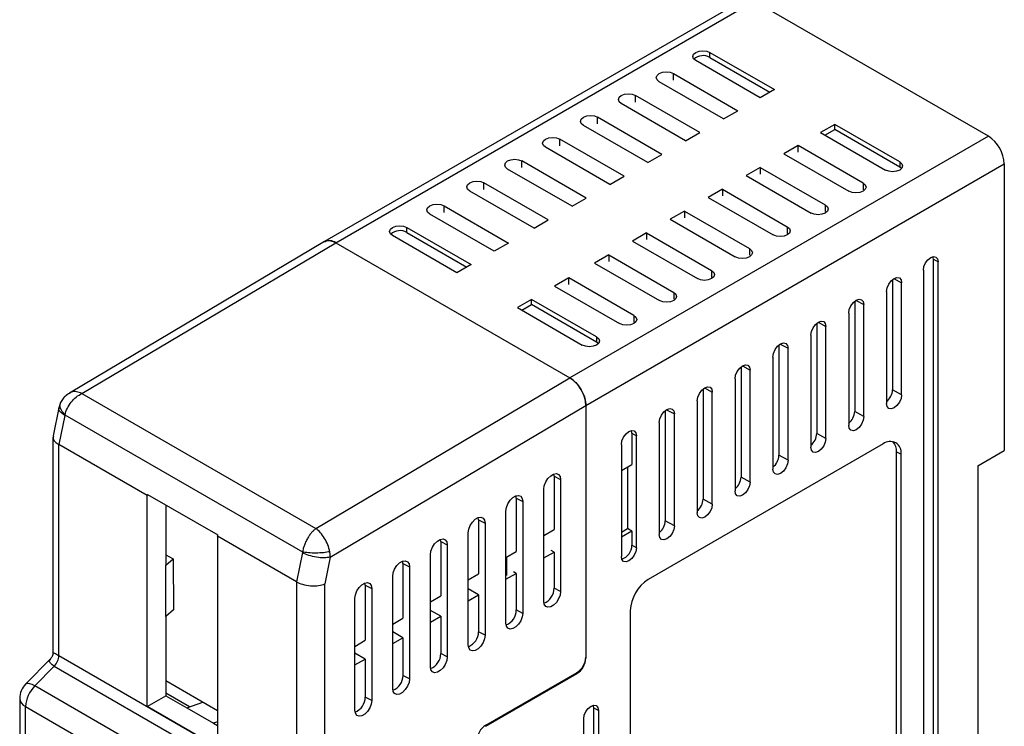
# Model space of a CAD drawing. Header units: millimetres. Extents: x 844 to 1341, y 0 to 352.
# Tile 13 of 14: x 1216 to 1295, y 178 to 234. Entities that reach past the tile are written whole.
import ezdxf

# ---------------------------------------------------------------- set-up
doc = ezdxf.new("R2010")
doc.units = ezdxf.units.MM
doc.header["$LTSCALE"] = 2

msp = doc.modelspace()

# ---------------------------------------------------------------- linework, layer by layer
at = {"color": 7, "linetype": 'Continuous', "lineweight": 25}
for p, q in [((1274.08, 235.605), (1240.704, 216.337)), ((1241.604, 216.248), (1274.98, 235.515)), ((1293.647, 224.739), (1274.98, 235.515)), ((1271.444, 231.433), (1276.578, 228.47)), ((1271.444, 231.025), (1271.444, 231.433)), ((1271.444, 231.025), (1276.224, 228.266)), ((1275.447, 227.817), (1270.313, 230.78)), ((1268.524, 229.748), (1273.658, 226.784)), ((1272.526, 226.131), (1267.392, 229.094)), ((1270.636, 225.04), (1265.502, 228.003)), ((1276.578, 228.47), (1275.447, 227.817)), ((1269.505, 224.387), (1264.371, 227.35)), ((1267.615, 223.296), (1262.481, 226.259)), ((1272.526, 226.131), (1273.658, 226.784)), ((1266.484, 222.642), (1261.35, 225.606)), ((1281.394, 225.689), (1280.263, 225.036)), ((1286.576, 222.698), (1281.394, 225.689)), ((1281.394, 225.281), (1281.394, 225.689)), ((1293.647, 224.739), (1260.272, 205.472)), ((1269.505, 224.387), (1270.636, 225.04)), ((1280.263, 225.036), (1285.445, 222.045)), ((1280.617, 224.832), (1281.394, 225.281)), ((1286.576, 222.29), (1281.394, 225.281)), ((1263.462, 220.898), (1258.328, 223.862)), ((1264.594, 221.551), (1259.46, 224.515)), ((1278.474, 224.003), (1277.343, 223.35)), ((1283.656, 221.012), (1278.474, 224.003)), ((1278.474, 223.47), (1278.474, 224.003)), ((1266.484, 222.642), (1267.615, 223.296)), ((1277.343, 223.35), (1282.525, 220.359)), ((1261.572, 219.807), (1256.438, 222.771)), ((1261.545, 203.267), (1294.92, 222.534)), ((1275.453, 222.259), (1274.321, 221.606)), ((1275.453, 222.259), (1280.635, 219.268)), ((1275.453, 222.259), (1275.453, 221.726)), ((1286.576, 222.698), (1286.576, 222.29)), ((1286.728, 222.167), (1286.576, 222.29)), ((1294.92, 222.534), (1294.92, 199.671)), ((1260.441, 219.154), (1255.307, 222.118)), ((1263.462, 220.898), (1264.594, 221.551)), ((1274.321, 221.606), (1279.503, 218.615)), ((1258.551, 218.063), (1253.417, 221.027)), ((1257.42, 217.41), (1252.286, 220.374)), ((1272.431, 220.515), (1271.3, 219.862)), ((1272.431, 220.515), (1277.613, 217.524)), ((1272.431, 220.515), (1272.431, 219.982)), ((1250.231, 219.187), (1255.365, 216.224)), ((1260.441, 219.154), (1261.572, 219.807)), ((1271.3, 219.862), (1276.482, 216.871)), ((1254.233, 215.57), (1249.1, 218.534)), ((1269.41, 218.771), (1268.279, 218.118)), ((1269.41, 218.771), (1274.592, 215.779)), ((1269.41, 218.771), (1269.41, 218.238)), ((1257.42, 217.41), (1258.551, 218.063)), ((1268.279, 218.118), (1273.461, 215.126)), ((1251.264, 213.856), (1246.13, 216.82)), ((1247.261, 217.473), (1252.395, 214.509)), ((1247.261, 217.065), (1247.261, 217.473)), ((1247.261, 217.065), (1252.041, 214.305)), ((1266.389, 217.027), (1265.257, 216.374)), ((1266.389, 217.027), (1271.571, 214.035)), ((1266.389, 217.027), (1266.389, 216.493)), ((1240.698, 216.334), (1220.347, 204.257)), ((1221.347, 204.228), (1241.604, 216.248)), ((1241.604, 216.248), (1260.272, 205.472)), ((1255.365, 216.224), (1254.233, 215.57)), ((1265.257, 216.374), (1270.439, 213.382)), ((1263.367, 215.283), (1262.236, 214.629)), ((1263.367, 215.283), (1268.549, 212.291)), ((1263.367, 215.283), (1263.367, 214.749)), ((1252.395, 214.509), (1251.264, 213.856)), ((1262.236, 214.629), (1267.418, 211.638)), ((1289.263, 214.925), (1289.225, 215.138)), ((1289.263, 214.925), (1289.635, 214.731)), ((1289.263, 149.797), (1289.263, 214.925)), ((1289.635, 149.604), (1289.635, 214.731)), ((1288.467, 214.057), (1288.467, 148.929)), ((1260.181, 213.443), (1259.05, 212.79)), ((1265.363, 210.452), (1260.181, 213.443)), ((1260.181, 212.91), (1260.181, 213.443)), ((1286.008, 213.319), (1286.008, 204.521)), ((1286.733, 204.123), (1286.733, 213.056)), ((1259.05, 212.79), (1264.232, 209.799)), ((1285.528, 212.36), (1285.528, 203.427)), ((1257.211, 211.729), (1256.08, 211.076)), ((1256.433, 210.871), (1257.211, 211.32)), ((1262.393, 208.737), (1257.211, 211.729)), ((1257.211, 211.32), (1257.211, 211.729)), ((1262.393, 208.329), (1257.211, 211.32)), ((1282.987, 211.574), (1282.987, 202.776)), ((1283.712, 202.379), (1283.712, 211.312)), ((1256.08, 211.076), (1261.262, 208.084)), ((1282.507, 210.616), (1282.507, 201.683)), ((1279.965, 209.83), (1279.965, 201.032)), ((1280.691, 200.635), (1280.691, 209.568)), ((1262.393, 208.737), (1262.393, 208.329)), ((1262.545, 208.207), (1262.393, 208.329)), ((1279.485, 208.872), (1279.485, 199.939)), ((1276.944, 208.086), (1276.944, 199.288)), ((1277.669, 198.891), (1277.669, 207.824)), ((1276.464, 207.128), (1276.464, 198.195)), ((1273.923, 206.342), (1273.923, 197.544)), ((1274.648, 197.146), (1274.648, 206.079)), ((1240.015, 193.451), (1260.272, 205.472)), ((1273.443, 205.383), (1273.443, 196.45)), ((1220.47, 204.306), (1220.362, 204.233)), ((1221.347, 204.228), (1240.015, 193.451)), ((1270.901, 204.598), (1270.901, 195.8)), ((1271.627, 195.402), (1271.627, 204.335)), ((1286.733, 204.123), (1286.008, 204.521)), ((1219.654, 203.511), (1219.509, 203.082)), ((1270.421, 203.639), (1270.421, 194.706)), ((1219.509, 203.083), (1219.048, 200.831)), ((1241.159, 191.17), (1261.545, 203.267)), ((1261.545, 203.267), (1261.545, 183.099)), ((1261.545, 203.267), (1261.545, 183.18)), ((1267.88, 202.853), (1267.88, 194.056)), ((1283.712, 202.379), (1282.987, 202.776)), ((1219.984, 202.47), (1219.508, 200.145)), ((1220, 202.517), (1238.939, 191.584)), ((1267.4, 201.895), (1267.4, 192.962)), ((1268.606, 193.658), (1268.606, 202.591)), ((1265.221, 201.046), (1265.181, 201.271)), ((1265.221, 201.046), (1265.584, 200.847)), ((1265.221, 201.046), (1265.221, 198.551)), ((1219.04, 200.746), (1219.04, 183.541)), ((1265.584, 191.914), (1265.584, 200.847)), ((1280.691, 200.635), (1279.965, 201.032)), ((1226.564, 196.072), (1219.508, 200.145)), ((1219.508, 183.293), (1219.508, 200.145)), ((1264.379, 200.151), (1264.379, 191.218)), ((1285.257, 200.197), (1266.518, 189.38)), ((1286.317, 161.757), (1286.317, 199.563)), ((1286.317, 199.563), (1286.689, 199.37)), ((1292.799, 198.447), (1294.92, 199.671)), ((1277.669, 198.891), (1276.944, 199.288)), ((1286.689, 161.564), (1286.689, 199.37)), ((1264.379, 198.065), (1265.221, 198.551)), ((1264.859, 198.342), (1264.859, 193.442)), ((1292.799, 198.447), (1292.799, 169.541)), ((1259.008, 197.622), (1258.987, 197.8)), ((1259.008, 197.622), (1259.529, 197.351)), ((1259.008, 197.622), (1259.008, 193.378)), ((1259.529, 197.351), (1259.529, 188.419)), ((1274.648, 197.146), (1273.923, 197.544)), ((1258.186, 187.643), (1258.186, 196.576)), ((1226.585, 196.167), (1226.564, 196.072)), ((1226.564, 179.247), (1226.564, 196.072)), ((1226.585, 196.167), (1232.187, 192.932)), ((1255.996, 195.883), (1255.975, 196.061)), ((1255.996, 195.883), (1256.517, 195.613)), ((1255.996, 195.883), (1255.996, 191.608)), ((1256.517, 195.613), (1256.517, 186.68)), ((1271.627, 195.402), (1270.901, 195.8)), ((1228.052, 195.32), (1228.052, 190.517)), ((1255.174, 185.904), (1255.174, 194.837)), ((1252.984, 194.144), (1252.963, 194.322)), ((1252.984, 194.144), (1253.505, 193.874)), ((1252.984, 194.144), (1252.984, 189.839)), ((1268.606, 193.658), (1267.88, 194.056)), ((1253.505, 193.874), (1253.505, 184.941)), ((1258.186, 192.894), (1259.008, 193.378)), ((1264.379, 193.165), (1264.859, 193.442)), ((1265.221, 193.244), (1264.379, 192.757)), ((1265.221, 193.244), (1264.859, 193.442)), ((1265.221, 193.244), (1265.221, 192.113)), ((1232.169, 192.836), (1232.187, 192.932)), ((1238.459, 189.205), (1232.169, 192.836)), ((1232.169, 192.836), (1232.169, 176.011)), ((1249.972, 192.405), (1249.95, 192.583)), ((1252.161, 184.165), (1252.161, 193.098)), ((1249.972, 192.405), (1250.493, 192.135)), ((1249.972, 192.405), (1249.972, 188.07)), ((1250.493, 192.135), (1250.493, 183.202)), ((1259.008, 191.57), (1258.785, 191.699)), ((1265.584, 191.914), (1265.221, 192.113)), ((1228.052, 191.351), (1228.627, 191.019)), ((1228.052, 190.517), (1228.627, 191.019)), ((1228.627, 191.019), (1228.654, 186.959)), ((1238.934, 191.53), (1238.459, 189.205)), ((1241.159, 191.17), (1240.721, 189.033)), ((1246.959, 190.666), (1246.938, 190.844)), ((1249.149, 182.426), (1249.149, 191.359)), ((1255.174, 191.125), (1255.996, 191.608)), ((1255.251, 189.695), (1255.251, 191.171)), ((1258.186, 191.104), (1259.008, 191.57)), ((1259.008, 191.57), (1259.008, 188.689)), ((1228.052, 186.434), (1228.052, 190.517)), ((1246.959, 190.666), (1247.48, 190.396)), ((1246.959, 190.666), (1246.959, 186.3)), ((1247.48, 190.396), (1247.48, 181.463)), ((1246.137, 180.687), (1246.137, 189.62)), ((1252.161, 189.356), (1252.984, 189.839)), ((1252.165, 188.626), (1252.165, 189.358)), ((1255.174, 189.395), (1255.996, 189.862)), ((1255.996, 189.862), (1255.773, 189.991)), ((1255.996, 189.862), (1255.996, 186.95)), ((1238.459, 189.205), (1238.459, 172.353)), ((1240.721, 170.999), (1240.721, 189.033)), ((1243.947, 188.927), (1243.926, 189.105)), ((1243.947, 188.927), (1244.468, 188.657)), ((1243.947, 188.927), (1243.947, 184.531)), ((1244.468, 188.657), (1244.468, 179.724)), ((1252.161, 188.624), (1252.165, 188.626)), ((1252.984, 188.153), (1252.165, 188.626)), ((1259.529, 188.419), (1259.008, 188.689)), ((1243.125, 178.948), (1243.125, 187.881)), ((1249.149, 187.587), (1249.972, 188.07)), ((1252.161, 187.687), (1252.984, 188.153)), ((1252.984, 188.153), (1252.984, 185.211)), ((1228.654, 186.959), (1228.052, 186.434)), ((1249.149, 186.915), (1249.153, 186.917)), ((1249.153, 186.917), (1249.153, 187.589)), ((1249.972, 186.444), (1249.153, 186.917)), ((1256.517, 186.68), (1255.996, 186.95)), ((1228.052, 186.434), (1228.052, 180.106)), ((1246.137, 185.817), (1246.959, 186.3)), ((1249.149, 185.978), (1249.972, 186.444)), ((1249.972, 186.444), (1249.972, 183.472)), ((1265.085, 186.898), (1265.085, 149.092)), ((1246.141, 185.209), (1246.141, 185.82)), ((1246.137, 185.207), (1246.141, 185.209)), ((1246.137, 184.269), (1246.959, 184.736)), ((1246.959, 184.736), (1246.141, 185.209)), ((1246.959, 184.736), (1246.959, 181.733)), ((1253.505, 184.941), (1252.984, 185.211)), ((1243.125, 184.048), (1243.947, 184.531)), ((1243.129, 183.5), (1243.129, 184.05)), ((1218.841, 183.047), (1216.848, 181.026)), ((1238.459, 172.353), (1219.508, 183.293)), ((1243.125, 183.498), (1243.129, 183.5)), ((1243.125, 182.561), (1243.947, 183.027)), ((1243.947, 183.027), (1243.129, 183.5)), ((1243.947, 183.027), (1243.947, 179.995)), ((1250.493, 183.202), (1249.972, 183.472)), ((1217.587, 180.894), (1219.142, 182.471)), ((1219.142, 182.471), (1238.093, 171.531)), ((1247.48, 181.463), (1246.959, 181.733)), ((1253.554, 177.751), (1260.838, 181.955)), ((1253.554, 177.669), (1260.838, 181.874)), ((1236.537, 169.954), (1217.587, 180.894)), ((1232.169, 178.909), (1228.052, 181.286)), ((1216.387, 179.903), (1216.387, 148.081)), ((1226.564, 179.247), (1228.052, 180.106)), ((1229.944, 179.22), (1228.052, 180.313)), ((1228.052, 180.106), (1229.72, 179.144)), ((1244.468, 179.724), (1243.947, 179.995)), ((1216.856, 179.249), (1235.806, 168.31)), ((1216.856, 147.428), (1216.856, 179.249)), ((1232.169, 176.011), (1226.564, 179.247)), ((1229.72, 179.144), (1231.003, 179.583)), ((1229.72, 179.144), (1231.841, 177.919)), ((1262.172, 179.133), (1262.134, 179.347)), ((1262.172, 179.133), (1262.544, 178.94)), ((1262.172, 154.31), (1262.172, 179.133)), ((1262.544, 178.94), (1262.544, 154.117)), ((1232.169, 178.031), (1231.841, 177.919)), ((1231.841, 177.919), (1232.169, 177.73)), ((1261.376, 153.442), (1261.376, 178.265))]:
    msp.add_line(p, q, dxfattribs=at)
at = {"color": 8, "linetype": 'Continuous', "lineweight": 25}
for p, q in [((1268.524, 229.214), (1268.524, 229.748)), ((1265.502, 227.47), (1265.502, 228.003)), ((1262.481, 225.726), (1262.481, 226.259)), ((1259.46, 223.982), (1259.46, 224.515)), ((1256.438, 222.237), (1256.438, 222.771)), ((1253.417, 220.493), (1253.417, 221.027)), ((1283.656, 221.012), (1283.656, 220.479)), ((1250.231, 218.654), (1250.231, 219.187)), ((1280.635, 219.268), (1280.635, 218.734)), ((1277.613, 217.524), (1277.613, 216.99)), ((1274.592, 215.779), (1274.592, 215.246)), ((1271.571, 214.035), (1271.571, 213.502)), ((1286.115, 213.395), (1286.733, 213.056)), ((1268.549, 212.291), (1268.549, 211.758)), ((1283.094, 211.651), (1283.712, 211.312)), ((1265.363, 210.452), (1265.363, 209.918)), ((1280.072, 209.906), (1280.691, 209.568)), ((1277.051, 208.162), (1277.669, 207.824)), ((1274.03, 206.418), (1274.648, 206.079)), ((1271.008, 204.674), (1271.627, 204.335)), ((1267.987, 202.93), (1268.606, 202.591)), ((1261.545, 183.099), (1261.541, 183.1)), ((1260.767, 181.915), (1260.838, 181.874)), ((1253.554, 177.669), (1253.487, 177.708))]:
    msp.add_line(p, q, dxfattribs=at)
at = {"color": 7, "linetype": 'Continuous', "lineweight": 25, "flags": 128}
for points in [[(1270.313, 230.78), (1270.139, 230.93), (1270.078, 231.107), (1270.139, 231.284), (1270.313, 231.433), (1270.572, 231.534), (1270.878, 231.569), (1271.185, 231.534), (1271.444, 231.433)], [(1267.392, 229.094), (1267.219, 229.244), (1267.158, 229.421), (1267.219, 229.598), (1267.392, 229.748), (1267.652, 229.848), (1267.958, 229.883), (1268.264, 229.848), (1268.524, 229.748)], [(1264.371, 227.35), (1264.198, 227.5), (1264.137, 227.677), (1264.198, 227.854), (1264.371, 228.003), (1264.631, 228.103), (1264.937, 228.139), (1265.243, 228.103), (1265.502, 228.003)], [(1261.35, 225.606), (1261.176, 225.756), (1261.115, 225.933), (1261.176, 226.109), (1261.35, 226.259), (1261.609, 226.359), (1261.915, 226.394), (1262.222, 226.359), (1262.481, 226.259)], [(1258.328, 223.862), (1258.155, 224.012), (1258.094, 224.188), (1258.155, 224.365), (1258.328, 224.515), (1258.588, 224.615), (1258.894, 224.65), (1259.2, 224.615), (1259.46, 224.515)], [(1255.307, 222.118), (1255.134, 222.268), (1255.073, 222.444), (1255.134, 222.621), (1255.307, 222.771), (1255.567, 222.871), (1255.873, 222.906), (1256.179, 222.871), (1256.438, 222.771)], [(1286.576, 222.698), (1286.75, 222.548), (1286.811, 222.371), (1286.75, 222.195), (1286.576, 222.045), (1286.317, 221.945), (1286.011, 221.909), (1285.704, 221.945), (1285.445, 222.045)], [(1252.286, 220.374), (1252.112, 220.523), (1252.051, 220.7), (1252.112, 220.877), (1252.286, 221.027), (1252.545, 221.127), (1252.851, 221.162), (1253.158, 221.127), (1253.417, 221.027)], [(1283.656, 221.012), (1283.829, 220.862), (1283.89, 220.685), (1283.829, 220.509), (1283.656, 220.359), (1283.396, 220.259), (1283.09, 220.224), (1282.784, 220.259), (1282.525, 220.359)], [(1249.1, 218.534), (1248.926, 218.684), (1248.865, 218.861), (1248.926, 219.037), (1249.1, 219.187), (1249.359, 219.287), (1249.665, 219.323), (1249.971, 219.287), (1250.231, 219.187)], [(1280.635, 219.268), (1280.808, 219.118), (1280.869, 218.941), (1280.808, 218.765), (1280.635, 218.615), (1280.375, 218.515), (1280.069, 218.479), (1279.763, 218.515), (1279.503, 218.615)], [(1246.13, 216.82), (1245.956, 216.97), (1245.895, 217.146), (1245.956, 217.323), (1246.13, 217.473), (1246.389, 217.573), (1246.695, 217.608), (1247.002, 217.573), (1247.261, 217.473)], [(1277.613, 217.524), (1277.787, 217.374), (1277.848, 217.197), (1277.787, 217.02), (1277.613, 216.871), (1277.354, 216.77), (1277.048, 216.735), (1276.741, 216.77), (1276.482, 216.871)], [(1274.592, 215.779), (1274.765, 215.63), (1274.826, 215.453), (1274.765, 215.276), (1274.592, 215.126), (1274.332, 215.026), (1274.026, 214.991), (1273.72, 215.026), (1273.461, 215.126)], [(1288.467, 214.057), (1288.511, 214.341), (1288.638, 214.633), (1288.828, 214.888), (1289.051, 215.069), (1289.275, 215.146), (1289.464, 215.109), (1289.591, 214.964), (1289.635, 214.731)], [(1271.571, 214.035), (1271.744, 213.885), (1271.805, 213.709), (1271.744, 213.532), (1271.571, 213.382), (1271.311, 213.282), (1271.005, 213.247), (1270.699, 213.282), (1270.439, 213.382)], [(1285.528, 212.36), (1285.574, 212.653), (1285.705, 212.954), (1285.9, 213.218), (1286.131, 213.404), (1286.361, 213.484), (1286.557, 213.446), (1286.688, 213.296), (1286.733, 213.056)], [(1268.549, 212.291), (1268.723, 212.141), (1268.784, 211.965), (1268.723, 211.788), (1268.549, 211.638), (1268.29, 211.538), (1267.984, 211.503), (1267.677, 211.538), (1267.418, 211.638)], [(1282.507, 210.616), (1282.553, 210.909), (1282.683, 211.21), (1282.879, 211.474), (1283.109, 211.66), (1283.34, 211.74), (1283.536, 211.702), (1283.666, 211.552), (1283.712, 211.312)], [(1265.363, 210.452), (1265.536, 210.302), (1265.597, 210.125), (1265.536, 209.948), (1265.363, 209.799), (1265.103, 209.698), (1264.797, 209.663), (1264.491, 209.698), (1264.232, 209.799)], [(1279.485, 208.872), (1279.531, 209.165), (1279.662, 209.466), (1279.857, 209.73), (1280.088, 209.916), (1280.319, 209.996), (1280.514, 209.958), (1280.645, 209.808), (1280.691, 209.568)], [(1262.393, 208.737), (1262.567, 208.587), (1262.627, 208.411), (1262.567, 208.234), (1262.393, 208.084), (1262.134, 207.984), (1261.827, 207.949), (1261.521, 207.984), (1261.262, 208.084)], [(1276.464, 207.128), (1276.51, 207.42), (1276.641, 207.722), (1276.836, 207.985), (1277.067, 208.172), (1277.297, 208.252), (1277.493, 208.214), (1277.624, 208.063), (1277.669, 207.824)], [(1273.443, 205.383), (1273.489, 205.676), (1273.619, 205.978), (1273.815, 206.241), (1274.045, 206.427), (1274.276, 206.508), (1274.472, 206.47), (1274.602, 206.319), (1274.648, 206.079)], [(1270.421, 203.639), (1270.467, 203.932), (1270.598, 204.233), (1270.793, 204.497), (1271.024, 204.683), (1271.255, 204.763), (1271.45, 204.725), (1271.581, 204.575), (1271.627, 204.335)], [(1286.733, 204.123), (1286.688, 203.83), (1286.557, 203.529), (1286.361, 203.265), (1286.131, 203.079), (1285.9, 202.999), (1285.705, 203.037), (1285.574, 203.187), (1285.528, 203.427)], [(1267.4, 201.895), (1267.446, 202.188), (1267.577, 202.489), (1267.772, 202.753), (1268.003, 202.939), (1268.233, 203.019), (1268.429, 202.981), (1268.56, 202.831), (1268.606, 202.591)], [(1283.712, 202.379), (1283.666, 202.086), (1283.536, 201.785), (1283.34, 201.521), (1283.109, 201.335), (1282.879, 201.255), (1282.683, 201.293), (1282.553, 201.443), (1282.507, 201.683)], [(1264.379, 200.151), (1264.425, 200.444), (1264.555, 200.745), (1264.751, 201.009), (1264.981, 201.195), (1265.212, 201.275), (1265.408, 201.237), (1265.538, 201.087), (1265.584, 200.847)], [(1280.691, 200.635), (1280.645, 200.342), (1280.514, 200.041), (1280.319, 199.777), (1280.088, 199.591), (1279.857, 199.511), (1279.662, 199.549), (1279.531, 199.699), (1279.485, 199.939)], [(1277.669, 198.891), (1277.624, 198.598), (1277.493, 198.297), (1277.297, 198.033), (1277.067, 197.847), (1276.836, 197.766), (1276.641, 197.804), (1276.51, 197.955), (1276.464, 198.195)], [(1258.186, 196.576), (1258.226, 196.865), (1258.343, 197.165), (1258.522, 197.442), (1258.741, 197.66), (1258.974, 197.795), (1259.194, 197.829), (1259.372, 197.759), (1259.489, 197.593), (1259.529, 197.351)], [(1274.648, 197.146), (1274.602, 196.854), (1274.472, 196.552), (1274.276, 196.289), (1274.045, 196.102), (1273.815, 196.022), (1273.619, 196.06), (1273.489, 196.211), (1273.443, 196.45)], [(1255.174, 194.837), (1255.214, 195.126), (1255.331, 195.426), (1255.509, 195.703), (1255.729, 195.921), (1255.962, 196.056), (1256.181, 196.09), (1256.36, 196.02), (1256.477, 195.854), (1256.517, 195.613)], [(1271.627, 195.402), (1271.581, 195.109), (1271.45, 194.808), (1271.255, 194.544), (1271.024, 194.358), (1270.793, 194.278), (1270.598, 194.316), (1270.467, 194.466), (1270.421, 194.706)], [(1252.161, 193.098), (1252.202, 193.387), (1252.319, 193.687), (1252.497, 193.964), (1252.716, 194.182), (1252.95, 194.317), (1253.169, 194.351), (1253.348, 194.281), (1253.464, 194.115), (1253.505, 193.874)], [(1268.606, 193.658), (1268.56, 193.365), (1268.429, 193.064), (1268.233, 192.8), (1268.003, 192.614), (1267.772, 192.534), (1267.577, 192.572), (1267.446, 192.722), (1267.4, 192.962)], [(1249.149, 191.359), (1249.19, 191.648), (1249.306, 191.948), (1249.485, 192.225), (1249.704, 192.443), (1249.937, 192.578), (1250.157, 192.613), (1250.335, 192.543), (1250.452, 192.377), (1250.493, 192.135)], [(1265.584, 191.914), (1265.538, 191.621), (1265.408, 191.32), (1265.212, 191.056), (1264.981, 190.87), (1264.751, 190.79), (1264.555, 190.828), (1264.425, 190.978), (1264.379, 191.218)], [(1246.137, 189.62), (1246.177, 189.909), (1246.294, 190.209), (1246.473, 190.486), (1246.692, 190.704), (1246.925, 190.839), (1247.144, 190.874), (1247.323, 190.804), (1247.44, 190.638), (1247.48, 190.396)], [(1243.125, 187.881), (1243.165, 188.17), (1243.282, 188.47), (1243.46, 188.747), (1243.68, 188.966), (1243.913, 189.1), (1244.132, 189.135), (1244.311, 189.065), (1244.428, 188.899), (1244.468, 188.657)], [(1259.529, 188.419), (1259.489, 188.13), (1259.372, 187.829), (1259.194, 187.553), (1258.974, 187.334), (1258.741, 187.199), (1258.522, 187.165), (1258.343, 187.235), (1258.226, 187.401), (1258.186, 187.643)], [(1256.517, 186.68), (1256.477, 186.391), (1256.36, 186.09), (1256.181, 185.814), (1255.962, 185.595), (1255.729, 185.46), (1255.509, 185.426), (1255.331, 185.496), (1255.214, 185.662), (1255.174, 185.904)], [(1253.505, 184.941), (1253.464, 184.652), (1253.348, 184.351), (1253.169, 184.075), (1252.95, 183.856), (1252.716, 183.722), (1252.497, 183.687), (1252.319, 183.757), (1252.202, 183.923), (1252.161, 184.165)], [(1250.493, 183.202), (1250.452, 182.913), (1250.335, 182.612), (1250.157, 182.336), (1249.937, 182.117), (1249.704, 181.983), (1249.485, 181.948), (1249.306, 182.018), (1249.19, 182.184), (1249.149, 182.426)], [(1247.48, 181.463), (1247.44, 181.174), (1247.323, 180.873), (1247.144, 180.597), (1246.925, 180.378), (1246.692, 180.244), (1246.473, 180.209), (1246.294, 180.279), (1246.177, 180.445), (1246.137, 180.687)], [(1244.468, 179.724), (1244.428, 179.435), (1244.311, 179.134), (1244.132, 178.858), (1243.913, 178.639), (1243.68, 178.505), (1243.46, 178.47), (1243.282, 178.54), (1243.165, 178.706), (1243.125, 178.948)], [(1261.376, 178.265), (1261.42, 178.549), (1261.547, 178.841), (1261.736, 179.097), (1261.96, 179.277), (1262.184, 179.355), (1262.373, 179.318), (1262.5, 179.172), (1262.544, 178.94)]]:
    msp.add_lwpolyline(points, dxfattribs=at)
at = {"color": 8, "linetype": 'Continuous', "lineweight": 25, "flags": 128}
msp.add_lwpolyline([(1217.587, 180.894), (1217.374, 181.002), (1217.184, 181.068), (1217.026, 181.09), (1216.904, 181.065), (1216.848, 181.026)], dxfattribs=at)
at = {"color": 7, "linetype": 'Continuous', "lineweight": 25}
for centre, radius, start, end in [((1270.888, 230.068), 1.107, 59.84961, 131.04962), ((1292.157, 222.409), 2.766, 2.60548, 57.39452), ((1246.705, 216.107), 1.107, 59.84961, 131.04962), ((1241.077, 215.512), 0.905, 54.38242, 114.30712), ((1258.781, 203.141), 2.766, 2.60548, 57.39452), ((1284.717, 204.586), 1.293, 308.87141, 357.08236), ((1281.695, 202.842), 1.293, 308.87141, 357.08236), ((1278.674, 201.098), 1.293, 308.87141, 357.08236), ((1285.816, 199.511), 0.885, 350.78596, 129.20329), ((1285.245, 199.649), 1.076, 355.43887, 42.91762), ((1275.653, 199.354), 1.293, 308.87141, 357.08236), ((1272.631, 197.61), 1.293, 308.87141, 357.08236), ((1269.61, 195.866), 1.293, 308.87141, 357.08236), ((1266.589, 194.121), 1.293, 308.87141, 357.08236), ((1264.055, 192.117), 1.166, 287.86089, 359.77115), ((1268.196, 186.757), 3.114, 122.60548, 177.39452), ((1257.736, 188.686), 1.273, 291.31512, 0.15252), ((1254.724, 186.947), 1.273, 291.31512, 0.15252), ((1251.711, 185.208), 1.273, 291.31512, 0.15252), ((1248.699, 183.469), 1.273, 291.31512, 0.15252), ((1260.009, 183.25), 1.537, 302.60548, 357.39452), ((1260.009, 183.168), 1.537, 302.60548, 357.39452), ((1245.687, 181.73), 1.273, 291.31512, 0.15252), ((1217.987, 179.903), 1.6, 135.39018, 180), ((1219.352, 179.124), 2.5, 134.92313, 177.11776), ((1242.675, 179.991), 1.273, 291.31512, 0.15252), ((1254.382, 176.456), 1.537, 122.60548, 177.39452)]:
    msp.add_arc(centre, radius, start, end, dxfattribs=at)
at = {"color": 8, "linetype": 'Continuous', "lineweight": 25}
msp.add_arc((1217.188, 179.982), 0.805, 185.6948, 245.62534, dxfattribs=at)
at = {"color": 7, "linetype": 'Continuous', "lineweight": 25}
for points, knots in [([(1240.717, 216.306), (1240.743, 216.333), (1240.855, 216.453), (1241.18, 216.439), (1241.467, 216.31), (1241.604, 216.248)], [0, 0, 0, 0, 0.132677, 0.583234, 1, 1, 1, 1]), ([(1260.272, 205.472), (1260.422, 205.385), (1260.584, 205.26), (1260.897, 204.936), (1261.048, 204.737), (1261.296, 204.306), (1261.393, 204.076), (1261.517, 203.643), (1261.545, 203.44), (1261.545, 203.267)], [0, 0, 0, 0, 0.25, 0.25, 0.5, 0.5, 0.75, 0.75, 1, 1, 1, 1]), ([(1220.474, 204.299), (1220.345, 204.23), (1220.109, 204.103), (1219.828, 203.814), (1219.711, 203.609), (1219.649, 203.499)], [0, 0, 0, 0, 0.36141, 0.658114, 1, 1, 1, 1]), ([(1220, 202.517), (1220.08, 202.862), (1220.258, 203.223), (1220.62, 203.681), (1220.756, 203.82), (1221.044, 204.057), (1221.194, 204.154), (1221.347, 204.228)], [0, 0, 0, 0, 0.5, 0.5, 0.75, 0.75, 1, 1, 1, 1]), ([(1220, 202.517), (1219.996, 202.51), (1219.99, 202.495), (1219.986, 202.478), (1219.984, 202.47)], [0, 0, 0, 0, 0.499441, 1, 1, 1, 1]), ([(1219.089, 200.822), (1219.068, 200.771), (1219.011, 200.629), (1219.169, 200.381), (1219.398, 200.221), (1219.508, 200.145)], [0, 0, 0, 0, 0.225542, 0.628204, 1, 1, 1, 1]), ([(1240.015, 193.451), (1239.987, 193.429), (1239.932, 193.384), (1239.846, 193.307), (1239.758, 193.221), (1239.67, 193.125), (1239.583, 193.02), (1239.498, 192.905), (1239.415, 192.782), (1239.303, 192.598), (1239.179, 192.357), (1239.066, 192.069), (1238.986, 191.813), (1238.954, 191.656), (1238.94, 191.584)], [0, 0, 0, 0, 0.058068, 0.117565, 0.178454, 0.240672, 0.304129, 0.368731, 0.434454, 0.501363, 0.648925, 0.781182, 0.898122, 1, 1, 1, 1]), ([(1241.117, 191.601), (1241.046, 191.954), (1240.897, 192.334), (1240.601, 192.83), (1240.49, 192.983), (1240.259, 193.249), (1240.138, 193.362), (1240.015, 193.451)], [0, 0, 0, 0, 0.5, 0.5, 0.75, 0.75, 1, 1, 1, 1]), ([(1241.159, 191.17), (1241.016, 191.131), (1240.843, 191.11), (1240.465, 191.105), (1240.26, 191.121), (1239.849, 191.187), (1239.642, 191.238), (1239.259, 191.367), (1239.083, 191.445), (1238.934, 191.53)], [0, 0, 0, 0, 0.25, 0.25, 0.5, 0.5, 0.75, 0.75, 1, 1, 1, 1]), ([(1241.117, 191.601), (1240.981, 191.57), (1240.814, 191.542), (1240.437, 191.502), (1240.227, 191.49), (1239.808, 191.487), (1239.6, 191.496), (1239.231, 191.53), (1239.07, 191.555), (1238.939, 191.584)], [0, 0, 0, 0, 0.25, 0.25, 0.5, 0.5, 0.75, 0.75, 1, 1, 1, 1]), ([(1241.159, 191.17), (1241.158, 191.209), (1241.158, 191.285), (1241.149, 191.399), (1241.135, 191.503), (1241.123, 191.57), (1241.117, 191.601)], [0, 0, 0, 0, 0.288318, 0.551199, 0.788457, 1, 1, 1, 1]), ([(1238.459, 189.205), (1238.592, 189.128), (1238.76, 189.055), (1239.149, 188.941), (1239.369, 188.901), (1239.811, 188.867), (1240.031, 188.874), (1240.42, 188.929), (1240.588, 188.976), (1240.721, 189.033)], [0, 0, 0, 0, 0.25, 0.25, 0.5, 0.5, 0.75, 0.75, 1, 1, 1, 1]), ([(1219.142, 182.471), (1219.082, 182.508), (1218.957, 182.585), (1218.835, 182.706), (1218.767, 182.825), (1218.749, 182.942), (1218.822, 182.998), (1218.861, 183.027)], [0, 0, 0, 0, 0.166871, 0.345932, 0.542133, 0.759253, 1, 1, 1, 1]), ([(1219.039, 183.568), (1219.037, 183.512), (1219.032, 183.403), (1218.968, 183.204), (1218.877, 183.094), (1218.819, 183.024)], [0, 0, 0, 0, 0.273749, 0.535353, 1, 1, 1, 1]), ([(1219.508, 183.293), (1219.446, 183.329), (1219.317, 183.404), (1219.174, 183.484), (1219.081, 183.533), (1219.03, 183.559), (1219.049, 183.544), (1219.055, 183.54)], [0, 0, 0, 0, 0.203697, 0.419259, 0.652695, 0.908759, 1, 1, 1, 1]), ([(1219.142, 182.471), (1219.243, 182.572), (1219.341, 182.713), (1219.475, 183.014), (1219.508, 183.169), (1219.508, 183.293)], [0, 0, 0, 0, 0.5, 0.5, 1, 1, 1, 1])]:
    msp.add_open_spline(points, degree=3, knots=knots, dxfattribs=at)
at = {"color": 8, "linetype": 'Continuous', "lineweight": 25}
for points, knots in [([(1221.347, 204.228), (1221.203, 204.278), (1220.902, 204.382), (1220.593, 204.392), (1220.479, 204.312), (1220.47, 204.306)], [0, 0, 0, 0, 0.459324, 0.957213, 1, 1, 1, 1]), ([(1220, 202.517), (1219.894, 202.64), (1219.674, 202.895), (1219.56, 203.257), (1219.644, 203.432), (1219.679, 203.505)], [0, 0, 0, 0, 0.349502, 0.727713, 1, 1, 1, 1]), ([(1219.984, 202.47), (1219.856, 202.559), (1219.6, 202.737), (1219.466, 202.961), (1219.521, 203.058), (1219.532, 203.078)], [0, 0, 0, 0, 0.4434324, 0.8868647, 1, 1, 1, 1])]:
    msp.add_open_spline(points, degree=3, knots=knots, dxfattribs=at)
at = {"color": 7, "linetype": 'Continuous', "lineweight": 25}
msp.add_open_spline([(1238.939, 191.584), (1238.94, 191.565), (1238.938, 191.547), (1238.934, 191.53)], degree=3, dxfattribs=at)

doc.saveas('drawing.dxf')
